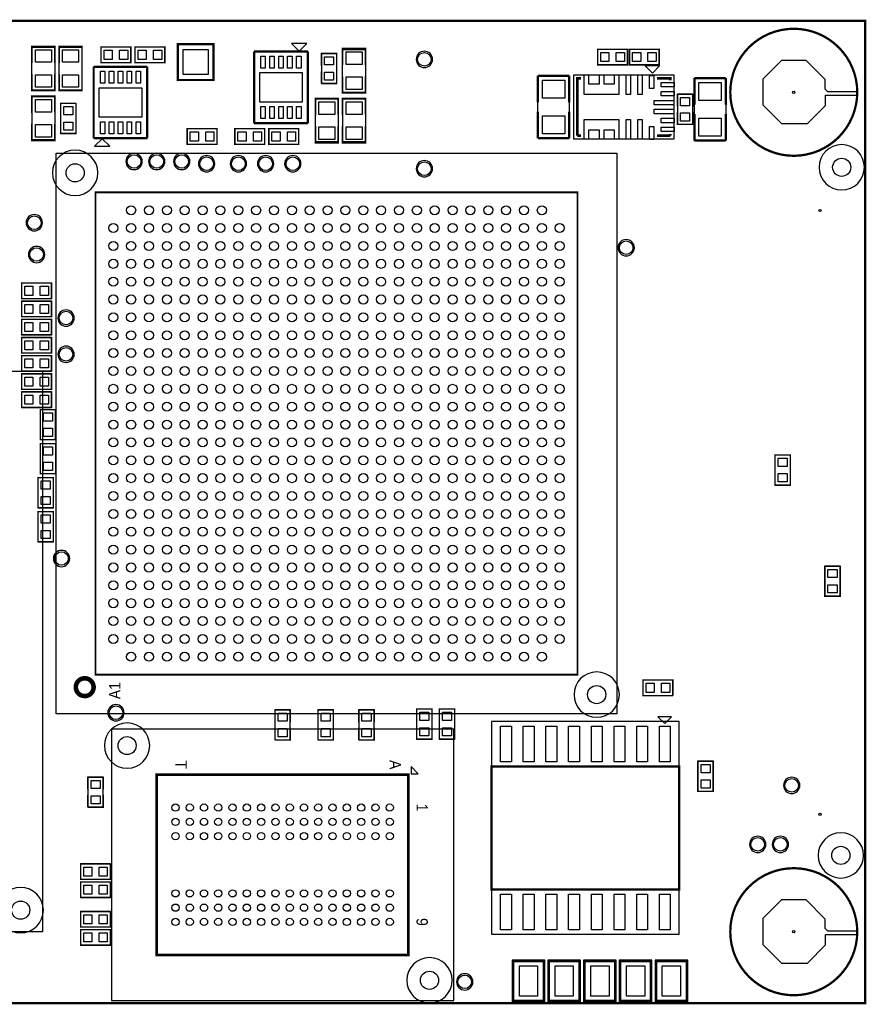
# Model space of a CAD drawing. Extents: x -191 to 3529, y -1630 to 2168.
# Tile 5 of 5: x 1443 to 3310, y -2 to 2168. Entities that reach past the tile are written whole.
import ezdxf
from ezdxf.enums import TextEntityAlignment as Align

# ---------------------------------------------------------------- set-up
doc = ezdxf.new("R2010")
doc.units = 0
for name, color, linetype in [('BG_OUTLINE', 7, 'CONTINUOUS'), ('PG_PLACE_BOUND_TOP', 7, 'CONTINUOUS'), ('PG_SILKSCREEN_TOP', 7, 'CONTINUOUS'), ('PIN_TOP', 7, 'CONTINUOUS')]:
    doc.layers.add(name, color=color, linetype=linetype)

msp = doc.modelspace()

# ---------------------------------------------------------------- linework, layer by layer
at = {"layer": 'BG_OUTLINE', "const_width": 5}
msp.add_lwpolyline([(0, 2165), (0, 0), (3307, 0), (3307, 2165), (0, 2165)], dxfattribs=at)
at = {"layer": 'PG_PLACE_BOUND_TOP'}
for points in [[(3149.52, 1867.52, -2.401995), (3289.52, 2008.53), (3224.53, 2008.53), (3224.52, 2008.52), (3218.52, 2014.52), (3218.52, 2035.52), (3176.52, 2077.52), (3122.52, 2077.52), (3081.52, 2036.52), (3081.52, 1979.52), (3122.52, 1938.52), (3179.52, 1938.52), (3219.52, 1978.52), (3219.52, 2001.52), (3289.39, 2001.52, -0.401508)], [(2353, 2080, 1), (2317, 2080, 1)], [(3305.3, 1842.2, 1), (3205.3, 1842.2, 1)], [(1615, 1830, 1), (1515, 1830, 1)], [(1713, 1855, 1), (1677, 1855, 1)], [(1763, 1855, 1), (1727, 1855, 1)], [(1818, 1855, 1), (1782, 1855, 1)], [(1873, 1850, 1), (1837, 1850, 1)], [(1943, 1850, 1), (1907, 1850, 1)], [(2003, 1850, 1), (1967, 1850, 1)], [(2063, 1850, 1), (2027, 1850, 1)], [(2353, 1839, 1), (2317, 1839, 1)], [(1493, 1720, 1), (1457, 1720, 1)], [(2798, 1665, 1), (2762, 1665, 1)], [(1498, 1650, 1), (1462, 1650, 1)], [(1563, 1510, 1), (1527, 1510, 1)], [(1563, 1430, 1), (1527, 1430, 1)], [(1553, 980, 1), (1517, 980, 1)], [(2765, 680, 1), (2665, 680, 1)], [(1673, 640, 1), (1637, 640, 1)], [(1729.6, 567.7, 1), (1629.6, 567.7, 1)], [(3163, 480, 1), (3127, 480, 1)], [(3303.3, 325.7, 1), (3203.3, 325.7, 1)], [(3088, 350, 1), (3052, 350, 1)], [(3138, 350, 1), (3102, 350, 1)], [(3149.52, 17.48, -2.401995), (3289.52, 158.49), (3224.53, 158.49), (3224.52, 158.48), (3218.52, 164.48), (3218.52, 185.48), (3176.52, 227.48), (3122.52, 227.48), (3081.52, 186.48), (3081.52, 129.48), (3122.52, 88.48), (3179.52, 88.48), (3219.52, 128.48), (3219.52, 151.48), (3289.39, 151.48, -0.401508)], [(1495, 205, 1), (1395, 205, 1)], [(2396.4, 50.4, 1), (2296.4, 50.4, 1)], [(2442, 47, 1), (2406, 47, 1)]]:
    msp.add_lwpolyline(points, format="xyb", close=True, dxfattribs=at)
for points in [[(1469.8, 2107.05), (1520, 2107), (1520, 2012), (1469.8, 2011.97)], [(1529.8, 2107.05), (1580, 2107), (1580, 2012), (1529.8, 2011.97)], [(1622, 2107), (1622, 2073), (1688, 2073), (1688, 2107)], [(1697, 2107), (1697, 2073), (1763, 2073), (1763, 2107)], [(1791.63, 2034.63), (1870.37, 2034.63), (1870.37, 2113.37), (1791.63, 2113.37)], [(2077.86, 2097.04), (1959.74, 2097.04), (1959.74, 1939.56), (2077.86, 1939.56)], [(2142, 2093), (2108, 2093), (2108, 2027), (2142, 2027)], [(2154.8, 2102.05), (2205, 2102), (2205, 2007), (2154.8, 2006.97)], [(2717, 2102), (2717, 2068), (2783, 2068), (2783, 2102)], [(2787, 2102), (2787, 2068), (2853, 2068), (2853, 2102)], [(1605.94, 1906.26), (1724.06, 1906.26), (1724.06, 2063.74), (1605.94, 2063.74)], [(2654.6, 1906.1), (2585.4, 1906.1), (2585.4, 2043.9), (2654.6, 2043.9)], [(2664.76, 2045.87), (2885.24, 2045.87), (2885.24, 1904.13), (2664.76, 1904.13)], [(2999.6, 1901.1), (2930.4, 1901.1), (2930.4, 2038.9), (2999.6, 2038.9)], [(1520.2, 1902.95), (1470, 1903), (1470, 1998), (1520.2, 1998.03)], [(2893, 1937), (2927, 1937), (2927, 2003), (2893, 2003)], [(1533, 1917), (1567, 1917), (1567, 1983), (1533, 1983)], [(2145.2, 1897.95), (2095, 1898), (2095, 1993), (2145.2, 1993.03)], [(2205.2, 1897.95), (2155, 1898), (2155, 1993), (2205.2, 1993.03)], [(1812, 1927), (1812, 1893), (1878, 1893), (1878, 1927)], [(1983, 1893), (1983, 1927), (1917, 1927), (1917, 1893)], [(2058, 1893), (2058, 1927), (1992, 1927), (1992, 1893)], [(2759.4, 637.4), (1523.2, 637.4), (1523.2, 1873.6), (2759.4, 1873.6)], [(1513, 1553), (1513, 1587), (1447, 1587), (1447, 1553)], [(1513, 1513), (1513, 1547), (1447, 1547), (1447, 1513)], [(1513, 1473), (1513, 1507), (1447, 1507), (1447, 1473)], [(1513, 1433), (1513, 1467), (1447, 1467), (1447, 1433)], [(1513, 1393), (1513, 1427), (1447, 1427), (1447, 1393)], [(1493.1, 156.9), (256.9, 156.9), (256.9, 1393.1), (1493.1, 1393.1)], [(1513, 1353), (1513, 1387), (1447, 1387), (1447, 1353)], [(1513, 1313), (1513, 1347), (1447, 1347), (1447, 1313)], [(1488, 1242), (1522, 1242), (1522, 1308), (1488, 1308)], [(3142, 1208), (3108, 1208), (3108, 1142), (3142, 1142)], [(1517, 1158), (1483, 1158), (1483, 1092), (1517, 1092)], [(1483, 1017), (1517, 1017), (1517, 1083), (1483, 1083)], [(3252, 963), (3218, 963), (3218, 897), (3252, 897)], [(2817, 712), (2817, 678), (2883, 678), (2883, 712)], [(2039.4, 646.2), (2005.4, 646.2), (2005.4, 580.2), (2039.4, 580.2)], [(2134.4, 646.2), (2100.4, 646.2), (2100.4, 580.2), (2134.4, 580.2)], [(2224.4, 646.2), (2190.4, 646.2), (2190.4, 580.2), (2224.4, 580.2)], [(2318, 582), (2352, 582), (2352, 648), (2318, 648)], [(2368, 582), (2402, 582), (2402, 648), (2368, 648)], [(2483.31, 620.56), (2483.31, 151.74), (2896.69, 151.74), (2896.69, 620.56)], [(1644.84, 603.82), (1644.84, 6.18), (2399.96, 6.18), (2399.96, 603.82)], [(2938, 467), (2972, 467), (2972, 533), (2938, 533)], [(1627, 498), (1593, 498), (1593, 432), (1627, 432)], [(1643, 273), (1643, 307), (1577, 307), (1577, 273)], [(1643, 233), (1643, 267), (1577, 267), (1577, 233)], [(1643, 168), (1643, 202), (1577, 202), (1577, 168)], [(1643, 128), (1643, 162), (1577, 162), (1577, 128)], [(2528.68, 2.74), (2600.68, 2.74), (2600.68, 94.74), (2528.68, 94.74)], [(2607.42, 2.74), (2679.42, 2.74), (2679.42, 94.74), (2607.42, 94.74)], [(2686.16, 2.74), (2758.16, 2.74), (2758.16, 94.74), (2686.16, 94.74)], [(2764.9, 2.74), (2836.9, 2.74), (2836.9, 94.74), (2764.9, 94.74)], [(2843.64, 2.74), (2915.64, 2.74), (2915.64, 94.74), (2843.64, 94.74)]]:
    msp.add_lwpolyline(points, close=True, dxfattribs=at)
at = {"layer": 'PG_SILKSCREEN_TOP'}
for points, const_width in [([(3289.52, 2007.52, -1), (3009.52, 2007.52, -1), (3289.52, 2007.52)], 5), ([(1605.8, 696.4, 0.999994), (1566.56, 696.49, 1.000006), (1605.8, 696.4)], 10), ([(3289.52, 157.48, -1), (3009.52, 157.48, -1), (3289.52, 157.48)], 5)]:
    msp.add_lwpolyline(points, format="xyb", dxfattribs=dict(at, const_width=const_width))
for points, const_width in [([(1469.8, 2072.4), (1469.8, 2108.83), (1520.2, 2108.83), (1520.2, 2072)], 3.5), ([(1529.8, 2072.4), (1529.8, 2108.83), (1580.2, 2108.83), (1580.2, 2072)], 3.5), ([(1688, 2073), (1622, 2073), (1622, 2107), (1688, 2107), (1688, 2073)], 3), ([(1763, 2073), (1697, 2073), (1697, 2107), (1763, 2107), (1763, 2073)], 3), ([(1791.63, 2113.37), (1870.37, 2113.37), (1870.37, 2034.63), (1791.63, 2034.63), (1791.63, 2113.37)], 5), ([(2154.8, 2067.4), (2154.8, 2103.83), (2205.2, 2103.83), (2205.2, 2067)], 3.5), ([(1959.74, 2097.2), (2077.86, 2097.2)], 5), ([(1959.74, 1939.4), (1959.74, 2097.2)], 5), ([(2077.86, 2097.2), (2077.86, 1939.4)], 5), ([(2108, 2066), (2108, 2093), (2142, 2093), (2142, 2066)], 3), ([(2783, 2068), (2717, 2068), (2717, 2102), (2783, 2102), (2783, 2068)], 3), ([(2853, 2068), (2787, 2068), (2787, 2102), (2853, 2102), (2853, 2068)], 3), ([(1605.94, 1906.1), (1605.94, 2063.9)], 5), ([(1605.94, 2063.9), (1724.06, 2063.9)], 5), ([(1724.06, 2063.9), (1724.06, 1906.1)], 5), ([(1520.2, 2048), (1520.2, 2011.17), (1469.8, 2011.17), (1469.8, 2047)], 3.5), ([(1580.2, 2048), (1580.2, 2011.17), (1529.8, 2011.17), (1529.8, 2047)], 3.5), ([(2108, 2027), (2108, 2054)], 3), ([(2142, 2054), (2142, 2027), (2108, 2027)], 3), ([(2205.2, 2043), (2205.2, 2006.17), (2154.8, 2006.17), (2154.8, 2042)], 3.5), ([(2585.4, 2043.9), (2654.6, 2043.9)], 5), ([(2585.4, 1985), (2585.4, 2043.9)], 5), ([(2654.6, 2043.9), (2654.6, 1985)], 5), ([(2672.64, 1912.01), (2672.64, 2037.99), (2680.51, 2037.99)], 5.91), ([(2847.83, 2037.99), (2877.36, 2037.99), (2877.36, 2034.06)], 5.91), ([(2930.4, 2038.9), (2999.6, 2038.9)], 5), ([(2930.4, 1980), (2930.4, 2038.9)], 5), ([(2999.6, 2038.9), (2999.6, 1980)], 5), ([(1469.8, 1962), (1469.8, 1998.83), (1520.2, 1998.83), (1520.2, 1963)], 3.5), ([(2893, 1976), (2893, 2003), (2927, 2003)], 3), ([(2927, 2003), (2927, 1976)], 3), ([(1533, 1956), (1533, 1983), (1567, 1983)], 3), ([(1567, 1983), (1567, 1956)], 3), ([(2094.8, 1957), (2094.8, 1993.83), (2145.2, 1993.83), (2145.2, 1958)], 3.5), ([(2154.8, 1957), (2154.8, 1993.83), (2205.2, 1993.83), (2205.2, 1958)], 3.5), ([(2585.4, 1906.1), (2585.4, 1965)], 5), ([(2654.6, 1965), (2654.6, 1906.1)], 5), ([(2927, 1964), (2927, 1937), (2893, 1937), (2893, 1964)], 3), ([(2930.4, 1901.1), (2930.4, 1960)], 5), ([(2999.6, 1960), (2999.6, 1901.1)], 5), ([(1520.2, 1937.6), (1520.2, 1901.17), (1469.8, 1901.17), (1469.8, 1938)], 3.5), ([(1567, 1944), (1567, 1917), (1533, 1917), (1533, 1944)], 3), ([(2077.86, 1939.4), (1959.74, 1939.4)], 5), ([(2145.2, 1932.6), (2145.2, 1896.17), (2094.8, 1896.17), (2094.8, 1933)], 3.5), ([(2205.2, 1932.6), (2205.2, 1896.17), (2154.8, 1896.17), (2154.8, 1933)], 3.5), ([(1878, 1893), (1812, 1893), (1812, 1927), (1878, 1927), (1878, 1893)], 3), ([(1917, 1927), (1983, 1927), (1983, 1893), (1917, 1893), (1917, 1927)], 3), ([(1992, 1927), (2058, 1927), (2058, 1893), (1992, 1893), (1992, 1927)], 3), ([(2680.51, 1912.01), (2672.64, 1912.01)], 5.91), ([(2877.36, 1912.01), (2847.83, 1912.01)], 5.91), ([(2877.36, 1915.94), (2877.36, 1912.01)], 5.91), ([(1724.06, 1906.1), (1605.94, 1906.1)], 5), ([(2654.6, 1906.1), (2585.4, 1906.1)], 5), ([(2999.6, 1901.1), (2930.4, 1901.1)], 5), ([(2672.8, 724), (2672.8, 1787), (1609.8, 1787), (1609.8, 724), (2672.8, 724)], 4), ([(1447, 1587), (1513, 1587), (1513, 1553), (1447, 1553), (1447, 1587)], 3), ([(1447, 1547), (1513, 1547), (1513, 1513), (1447, 1513), (1447, 1547)], 3), ([(1447, 1507), (1513, 1507), (1513, 1473), (1447, 1473), (1447, 1507)], 3), ([(1447, 1467), (1513, 1467), (1513, 1433), (1447, 1433), (1447, 1467)], 3), ([(1447, 1427), (1513, 1427), (1513, 1393), (1447, 1393), (1447, 1427)], 3), ([(1447, 1387), (1513, 1387), (1513, 1353), (1447, 1353), (1447, 1387)], 3), ([(1447, 1347), (1513, 1347), (1513, 1313), (1447, 1313), (1447, 1347)], 3), ([(1522, 1308), (1522, 1242), (1488, 1242), (1488, 1308), (1522, 1308)], 3), ([(1488, 1167), (1488, 1233), (1522, 1233), (1522, 1167), (1488, 1167)], 3), ([(3108, 1142), (3108, 1208), (3142, 1208), (3142, 1142), (3108, 1142)], 3), ([(1483, 1092), (1483, 1158), (1517, 1158), (1517, 1092), (1483, 1092)], 3), ([(1517, 1083), (1517, 1017), (1483, 1017), (1483, 1083), (1517, 1083)], 3), ([(3218, 897), (3218, 963), (3252, 963), (3252, 897), (3218, 897)], 3), ([(2844, 678), (2817, 678), (2817, 712), (2844, 712)], 3), ([(2856, 712), (2883, 712), (2883, 678)], 3), ([(2883, 678), (2856, 678)], 3), ([(2005.4, 619.2), (2005.4, 646.2), (2039.4, 646.2), (2039.4, 619.2)], 3), ([(2100.4, 619.2), (2100.4, 646.2), (2134.4, 646.2), (2134.4, 619.2)], 3), ([(2190.4, 619.2), (2190.4, 646.2), (2224.4, 646.2), (2224.4, 619.2)], 3), ([(2352, 648), (2352, 582), (2318, 582), (2318, 648), (2352, 648)], 3), ([(2402, 648), (2402, 582), (2368, 582), (2368, 648), (2402, 648)], 3), ([(2005.4, 580.2), (2005.4, 607.2)], 3), ([(2039.4, 607.2), (2039.4, 580.2), (2005.4, 580.2)], 3), ([(2100.4, 580.2), (2100.4, 607.2)], 3), ([(2134.4, 607.2), (2134.4, 580.2), (2100.4, 580.2)], 3), ([(2190.4, 580.2), (2190.4, 607.2)], 3), ([(2224.4, 607.2), (2224.4, 580.2), (2190.4, 580.2)], 3), ([(2483.31, 521.82), (2483.31, 250.48), (2896.69, 250.48), (2896.69, 521.82), (2483.31, 521.82)], 5), ([(2972, 533), (2972, 467), (2938, 467), (2938, 533), (2972, 533)], 3), ([(1593, 471), (1593, 498), (1627, 498), (1627, 471)], 3), ([(1744.84, 503.82), (1744.84, 106.18), (2299.96, 106.18), (2299.96, 503.82), (1744.84, 503.82)], 6), ([(1593, 432), (1593, 459)], 3), ([(1627, 459), (1627, 432), (1593, 432)], 3), ([(1577, 307), (1643, 307), (1643, 273), (1577, 273), (1577, 307)], 3), ([(1577, 267), (1643, 267), (1643, 233), (1577, 233), (1577, 267)], 3), ([(1577, 202), (1643, 202), (1643, 168), (1577, 168), (1577, 202)], 3), ([(1577, 162), (1643, 162), (1643, 128), (1577, 128), (1577, 162)], 3), ([(2531.68, 5.74), (2597.68, 5.74), (2597.68, 91.74), (2531.68, 91.74), (2531.68, 5.74)], 3.5), ([(2610.42, 5.74), (2676.42, 5.74), (2676.42, 91.74), (2610.42, 91.74), (2610.42, 5.74)], 3.5), ([(2689.16, 5.74), (2755.16, 5.74), (2755.16, 91.74), (2689.16, 91.74), (2689.16, 5.74)], 3.5), ([(2767.9, 5.74), (2833.9, 5.74), (2833.9, 91.74), (2767.9, 91.74), (2767.9, 5.74)], 3.5), ([(2846.64, 5.74), (2912.64, 5.74), (2912.64, 91.74), (2846.64, 91.74), (2846.64, 5.74)], 3.5)]:
    msp.add_lwpolyline(points, dxfattribs=dict(at, const_width=const_width))
for points in [[(2059.15, 2098.02), (2075.89, 2114.76), (2042.42, 2114.76)], [(2837.99, 2049.8), (2853.74, 2065.55), (2822.24, 2065.55)], [(1624.65, 1905.28), (1607.91, 1888.54), (1641.38, 1888.54)], [(2865, 616.15), (2880, 631.15), (2850, 631.15)], [(2305.86, 505.79), (2321.61, 505.79), (2305.86, 521.54)]]:
    msp.add_lwpolyline(points, close=True, dxfattribs=at)
at = {"layer": 'PIN_TOP'}
for points in [[(1477.3, 2101.36), (1512.7, 2101.36), (1512.7, 2073.76), (1477.3, 2073.76)], [(1537.3, 2101.36), (1572.7, 2101.36), (1572.7, 2073.76), (1537.3, 2073.76)], [(1629, 2080), (1629, 2100), (1647, 2100), (1647, 2080)], [(1663, 2080), (1663, 2100), (1681, 2100), (1681, 2080)], [(1704, 2080), (1704, 2100), (1722, 2100), (1722, 2080)], [(1738, 2080), (1738, 2100), (1756, 2100), (1756, 2080)], [(1803.44, 2046.44), (1803.44, 2101.56), (1858.56, 2101.56), (1858.56, 2046.44)], [(1984.35, 2087.2), (1984.35, 2060.62), (1974.51, 2060.62), (1974.51, 2087.2)], [(2004.03, 2087.2), (2004.03, 2060.62), (1994.19, 2060.62), (1994.19, 2087.2)], [(2023.72, 2087.2), (2023.72, 2060.62), (2013.88, 2060.62), (2013.88, 2087.2)], [(2043.41, 2087.2), (2043.41, 2060.62), (2033.57, 2060.62), (2033.57, 2087.2)], [(2063.09, 2087.2), (2063.09, 2060.62), (2053.25, 2060.62), (2053.25, 2087.2)], [(2115, 2086), (2135, 2086), (2135, 2068), (2115, 2068)], [(2162.3, 2096.36), (2197.7, 2096.36), (2197.7, 2068.76), (2162.3, 2068.76)], [(2724, 2075), (2724, 2095), (2742, 2095), (2742, 2075)], [(2758, 2075), (2758, 2095), (2776, 2095), (2776, 2075)], [(2794, 2075), (2794, 2095), (2812, 2095), (2812, 2075)], [(2828, 2075), (2828, 2095), (2846, 2095), (2846, 2075)], [(1477.3, 2046.24), (1512.7, 2046.24), (1512.7, 2018.64), (1477.3, 2018.64)], [(1537.3, 2046.24), (1572.7, 2046.24), (1572.7, 2018.64), (1537.3, 2018.64)], [(1620.71, 2027.32), (1620.71, 2053.89), (1630.55, 2053.89), (1630.55, 2027.32)], [(1640.39, 2027.32), (1640.39, 2053.89), (1650.23, 2053.89), (1650.23, 2027.32)], [(1660.08, 2027.32), (1660.08, 2053.89), (1669.92, 2053.89), (1669.92, 2027.32)], [(1679.77, 2027.32), (1679.77, 2053.89), (1689.61, 2053.89), (1689.61, 2027.32)], [(1699.45, 2027.32), (1699.45, 2053.89), (1709.29, 2053.89), (1709.29, 2027.32)], [(2065.65, 2050.78), (2065.65, 1985.82), (1971.95, 1985.82), (1971.95, 2050.78)], [(2115, 2052), (2135, 2052), (2135, 2034), (2115, 2034)], [(2162.3, 2041.24), (2197.7, 2041.24), (2197.7, 2013.64), (2162.3, 2013.64)], [(2720.87, 2026.18), (2720.87, 2037.99), (2720.87, 2039.96), (2720.87, 2045.86), (2730.71, 2045.86), (2730.71, 2039.96), (2730.71, 2037.99), (2730.71, 2026.18), (2754.33, 2026.18), (2754.33, 2039.96), (2754.33, 2045.86), (2764.18, 2045.86), (2764.18, 2039.96), (2764.18, 2008.46), (2764.18, 2002.56), (2687.4, 2002.56), (2687.4, 2008.46), (2687.4, 2039.96), (2687.4, 2045.86), (2697.25, 2045.86), (2697.25, 2039.96), (2697.25, 2026.18)], [(2779.92, 2002.55), (2779.92, 2045.86), (2789.76, 2045.86), (2789.76, 2002.55)], [(2805.51, 2002.55), (2805.51, 2045.86), (2815.35, 2045.86), (2815.35, 2002.55)], [(2831.1, 2015.84), (2831.1, 2044.4), (2840.94, 2044.4), (2840.94, 2015.84)], [(2644.6, 1994.7), (2595.4, 1994.7), (2595.4, 2034.1), (2644.6, 2034.1)], [(2857.18, 2029.13), (2885.74, 2029.13), (2885.74, 2019.29), (2857.18, 2019.29)], [(2989.6, 1989.7), (2940.4, 1989.7), (2940.4, 2029.1), (2989.6, 2029.1)], [(1618.15, 1952.52), (1618.15, 2017.48), (1711.85, 2017.48), (1711.85, 1952.52)], [(2857.18, 2009.45), (2885.74, 2009.45), (2885.74, 1999.61), (2857.18, 1999.61)], [(1512.7, 1963.76), (1477.3, 1963.76), (1477.3, 1991.36), (1512.7, 1991.36)], [(1560, 1958), (1540, 1958), (1540, 1976), (1560, 1976)], [(1984.35, 1975.97), (1984.35, 1949.4), (1974.51, 1949.4), (1974.51, 1975.97)], [(2004.03, 1975.97), (2004.03, 1949.4), (1994.19, 1949.4), (1994.19, 1975.97)], [(2023.72, 1975.97), (2023.72, 1949.4), (2013.88, 1949.4), (2013.88, 1975.97)], [(2043.41, 1975.97), (2043.41, 1949.4), (2033.57, 1949.4), (2033.57, 1975.97)], [(2063.09, 1975.97), (2063.09, 1949.4), (2053.25, 1949.4), (2053.25, 1975.97)], [(2137.7, 1958.76), (2102.3, 1958.76), (2102.3, 1986.36), (2137.7, 1986.36)], [(2197.7, 1958.76), (2162.3, 1958.76), (2162.3, 1986.36), (2197.7, 1986.36)], [(2841.93, 1989.76), (2885.24, 1989.76), (2885.24, 1979.92), (2841.93, 1979.92)], [(2920, 1978), (2900, 1978), (2900, 1996), (2920, 1996)], [(2644.6, 1915.9), (2595.4, 1915.9), (2595.4, 1955.3), (2644.6, 1955.3)], [(2841.93, 1970.08), (2885.24, 1970.08), (2885.24, 1960.24), (2841.93, 1960.24)], [(2920, 1944), (2900, 1944), (2900, 1962), (2920, 1962)], [(1512.7, 1908.64), (1477.3, 1908.64), (1477.3, 1936.24), (1512.7, 1936.24)], [(1560, 1924), (1540, 1924), (1540, 1942), (1560, 1942)], [(1620.71, 1916.1), (1620.71, 1942.67), (1630.55, 1942.67), (1630.55, 1916.1)], [(1640.39, 1916.1), (1640.39, 1942.67), (1650.23, 1942.67), (1650.23, 1916.1)], [(1660.08, 1916.1), (1660.08, 1942.67), (1669.92, 1942.67), (1669.92, 1916.1)], [(1679.77, 1916.1), (1679.77, 1942.67), (1689.61, 1942.67), (1689.61, 1916.1)], [(1699.45, 1916.1), (1699.45, 1942.67), (1709.29, 1942.67), (1709.29, 1916.1)], [(2730.71, 1923.82), (2730.71, 1912.01), (2730.71, 1910.04), (2730.71, 1904.14), (2720.87, 1904.14), (2720.87, 1910.04), (2720.87, 1912.01), (2720.87, 1923.82), (2697.25, 1923.82), (2697.25, 1910.04), (2697.25, 1904.14), (2687.4, 1904.14), (2687.4, 1910.04), (2687.4, 1941.54), (2687.4, 1947.44), (2764.18, 1947.44), (2764.18, 1941.54), (2764.18, 1910.04), (2764.18, 1904.14), (2754.33, 1904.14), (2754.33, 1910.04), (2754.33, 1923.82)], [(2779.92, 1904.13), (2779.92, 1947.44), (2789.76, 1947.44), (2789.76, 1904.13)], [(2805.51, 1904.13), (2805.51, 1947.44), (2815.35, 1947.44), (2815.35, 1904.13)], [(2831.1, 1903.63), (2831.1, 1932.19), (2840.94, 1932.19), (2840.94, 1903.63)], [(2857.18, 1950.39), (2885.74, 1950.39), (2885.74, 1940.55), (2857.18, 1940.55)], [(2989.6, 1910.9), (2940.4, 1910.9), (2940.4, 1950.3), (2989.6, 1950.3)], [(1819, 1900), (1819, 1920), (1837, 1920), (1837, 1900)], [(1853, 1900), (1853, 1920), (1871, 1920), (1871, 1900)], [(1942, 1920), (1942, 1900), (1924, 1900), (1924, 1920)], [(1976, 1920), (1976, 1900), (1958, 1900), (1958, 1920)], [(2017, 1920), (2017, 1900), (1999, 1900), (1999, 1920)], [(2051, 1920), (2051, 1900), (2033, 1900), (2033, 1920)], [(2137.7, 1903.64), (2102.3, 1903.64), (2102.3, 1931.24), (2137.7, 1931.24)], [(2197.7, 1903.64), (2162.3, 1903.64), (2162.3, 1931.24), (2197.7, 1931.24)], [(2857.18, 1930.71), (2885.74, 1930.71), (2885.74, 1920.87), (2857.18, 1920.87)], [(1472, 1580), (1472, 1560), (1454, 1560), (1454, 1580)], [(1506, 1580), (1506, 1560), (1488, 1560), (1488, 1580)], [(1472, 1540), (1472, 1520), (1454, 1520), (1454, 1540)], [(1506, 1540), (1506, 1520), (1488, 1520), (1488, 1540)], [(1472, 1500), (1472, 1480), (1454, 1480), (1454, 1500)], [(1506, 1500), (1506, 1480), (1488, 1480), (1488, 1500)], [(1472, 1460), (1472, 1440), (1454, 1440), (1454, 1460)], [(1506, 1460), (1506, 1440), (1488, 1440), (1488, 1460)], [(1472, 1420), (1472, 1400), (1454, 1400), (1454, 1420)], [(1506, 1420), (1506, 1400), (1488, 1400), (1488, 1420)], [(1472, 1380), (1472, 1360), (1454, 1360), (1454, 1380)], [(1506, 1380), (1506, 1360), (1488, 1360), (1488, 1380)], [(1472, 1340), (1472, 1320), (1454, 1320), (1454, 1340)], [(1506, 1340), (1506, 1320), (1488, 1320), (1488, 1340)], [(1515, 1283), (1495, 1283), (1495, 1301), (1515, 1301)], [(1515, 1249), (1495, 1249), (1495, 1267), (1515, 1267)], [(1495, 1226), (1515, 1226), (1515, 1208), (1495, 1208)], [(3115, 1201), (3135, 1201), (3135, 1183), (3115, 1183)], [(1495, 1192), (1515, 1192), (1515, 1174), (1495, 1174)], [(1490, 1151), (1510, 1151), (1510, 1133), (1490, 1133)], [(3115, 1167), (3135, 1167), (3135, 1149), (3115, 1149)], [(1490, 1117), (1510, 1117), (1510, 1099), (1490, 1099)], [(1510, 1058), (1490, 1058), (1490, 1076), (1510, 1076)], [(1510, 1024), (1490, 1024), (1490, 1042), (1510, 1042)], [(3225, 956), (3245, 956), (3245, 938), (3225, 938)], [(3225, 922), (3245, 922), (3245, 904), (3225, 904)], [(2824, 685), (2824, 705), (2842, 705), (2842, 685)], [(2858, 685), (2858, 705), (2876, 705), (2876, 685)], [(2012.4, 639.2), (2032.4, 639.2), (2032.4, 621.2), (2012.4, 621.2)], [(2107.4, 639.2), (2127.4, 639.2), (2127.4, 621.2), (2107.4, 621.2)], [(2197.4, 639.2), (2217.4, 639.2), (2217.4, 621.2), (2197.4, 621.2)], [(2345, 623), (2325, 623), (2325, 641), (2345, 641)], [(2395, 623), (2375, 623), (2375, 641), (2395, 641)], [(2503.19, 610.56), (2526.81, 610.56), (2526.81, 531.82), (2503.19, 531.82)], [(2553.19, 610.56), (2576.81, 610.56), (2576.81, 531.82), (2553.19, 531.82)], [(2603.19, 610.56), (2626.81, 610.56), (2626.81, 531.82), (2603.19, 531.82)], [(2653.19, 610.56), (2676.81, 610.56), (2676.81, 531.82), (2653.19, 531.82)], [(2703.19, 610.56), (2726.81, 610.56), (2726.81, 531.82), (2703.19, 531.82)], [(2753.19, 610.56), (2776.81, 610.56), (2776.81, 531.82), (2753.19, 531.82)], [(2803.19, 610.56), (2826.81, 610.56), (2826.81, 531.82), (2803.19, 531.82)], [(2853.19, 610.56), (2876.81, 610.56), (2876.81, 531.82), (2853.19, 531.82)], [(2012.4, 605.2), (2032.4, 605.2), (2032.4, 587.2), (2012.4, 587.2)], [(2107.4, 605.2), (2127.4, 605.2), (2127.4, 587.2), (2107.4, 587.2)], [(2197.4, 605.2), (2217.4, 605.2), (2217.4, 587.2), (2197.4, 587.2)], [(2345, 589), (2325, 589), (2325, 607), (2345, 607)], [(2395, 589), (2375, 589), (2375, 607), (2395, 607)], [(2965, 508), (2945, 508), (2945, 526), (2965, 526)], [(1600, 491), (1620, 491), (1620, 473), (1600, 473)], [(2965, 474), (2945, 474), (2945, 492), (2965, 492)], [(1600, 457), (1620, 457), (1620, 439), (1600, 439)], [(1602, 300), (1602, 280), (1584, 280), (1584, 300)], [(1636, 300), (1636, 280), (1618, 280), (1618, 300)], [(1602, 260), (1602, 240), (1584, 240), (1584, 260)], [(1636, 260), (1636, 240), (1618, 240), (1618, 260)], [(2503.19, 240.48), (2526.81, 240.48), (2526.81, 161.74), (2503.19, 161.74)], [(2553.19, 240.48), (2576.81, 240.48), (2576.81, 161.74), (2553.19, 161.74)], [(2603.19, 240.48), (2626.81, 240.48), (2626.81, 161.74), (2603.19, 161.74)], [(2653.19, 240.48), (2676.81, 240.48), (2676.81, 161.74), (2653.19, 161.74)], [(2703.19, 240.48), (2726.81, 240.48), (2726.81, 161.74), (2703.19, 161.74)], [(2753.19, 240.48), (2776.81, 240.48), (2776.81, 161.74), (2753.19, 161.74)], [(2803.19, 240.48), (2826.81, 240.48), (2826.81, 161.74), (2803.19, 161.74)], [(2853.19, 240.48), (2876.81, 240.48), (2876.81, 161.74), (2853.19, 161.74)], [(1602, 195), (1602, 175), (1584, 175), (1584, 195)], [(1636, 195), (1636, 175), (1618, 175), (1618, 195)], [(1602, 155), (1602, 135), (1584, 135), (1584, 155)], [(1636, 155), (1636, 135), (1618, 135), (1618, 155)], [(2544.68, 15.24), (2544.68, 82.24), (2584.68, 82.24), (2584.68, 15.24)], [(2623.42, 15.24), (2623.42, 82.24), (2663.42, 82.24), (2663.42, 15.24)], [(2702.16, 15.24), (2702.16, 82.24), (2742.16, 82.24), (2742.16, 15.24)], [(2780.9, 15.24), (2780.9, 82.24), (2820.9, 82.24), (2820.9, 15.24)], [(2859.64, 15.24), (2859.64, 82.24), (2899.64, 82.24), (2899.64, 15.24)]]:
    msp.add_lwpolyline(points, close=True, dxfattribs=at)
for centre, radius in [((2335, 2080), 15), ((3149.52, 2007.52), 2.5), ((1695, 1855), 15), ((1745, 1855), 15), ((1800, 1855), 15), ((1565, 1830), 20), ((1855, 1850), 15), ((1925, 1850), 15), ((1985, 1850), 15), ((2045, 1850), 15), ((2335, 1839), 15), ((3255.3, 1842.2), 20), ((1688.5, 1747.6), 10), ((1727.9, 1747.6), 10), ((1767.3, 1747.6), 10), ((1806.7, 1747.6), 10), ((1846, 1747.6), 10), ((1885.4, 1747.6), 10), ((1924.8, 1747.6), 10), ((1964.1, 1747.6), 10), ((2003.5, 1747.6), 10), ((2042.9, 1747.6), 10), ((2082.2, 1747.6), 10), ((2121.6, 1747.6), 10), ((2161, 1747.6), 10), ((2200.4, 1747.6), 10), ((2239.7, 1747.6), 10), ((2279.1, 1747.6), 10), ((2318.5, 1747.6), 10), ((2357.8, 1747.6), 10), ((2397.2, 1747.6), 10), ((2436.6, 1747.6), 10), ((2475.9, 1747.6), 10), ((2515.3, 1747.6), 10), ((2554.7, 1747.6), 10), ((2594.1, 1747.6), 10), ((3207.12, 1746.94), 2.5), ((1475, 1720), 15), ((1649.2, 1708.3), 10), ((1688.5, 1708.3), 10), ((1727.9, 1708.3), 10), ((1767.3, 1708.3), 10), ((1806.7, 1708.3), 10), ((1846, 1708.3), 10), ((1885.4, 1708.3), 10), ((1924.8, 1708.3), 10), ((1964.1, 1708.3), 10), ((2003.5, 1708.3), 10), ((2042.9, 1708.3), 10), ((2082.2, 1708.3), 10), ((2121.6, 1708.3), 10), ((2161, 1708.3), 10), ((2200.4, 1708.3), 10), ((2239.7, 1708.3), 10), ((2279.1, 1708.3), 10), ((2318.5, 1708.3), 10), ((2357.8, 1708.3), 10), ((2397.2, 1708.3), 10), ((2436.6, 1708.3), 10), ((2475.9, 1708.3), 10), ((2515.3, 1708.3), 10), ((2554.7, 1708.3), 10), ((2594.1, 1708.3), 10), ((2633.4, 1708.3), 10), ((1649.2, 1668.9), 10), ((1688.5, 1668.9), 10), ((1727.9, 1668.9), 10), ((1767.3, 1668.9), 10), ((1806.7, 1668.9), 10), ((1846, 1668.9), 10), ((1885.4, 1668.9), 10), ((1924.8, 1668.9), 10), ((1964.1, 1668.9), 10), ((2003.5, 1668.9), 10), ((2042.9, 1668.9), 10), ((2082.2, 1668.9), 10), ((2121.6, 1668.9), 10), ((2161, 1668.9), 10), ((2200.4, 1668.9), 10), ((2239.7, 1668.9), 10), ((2279.1, 1668.9), 10), ((2318.5, 1668.9), 10), ((2357.8, 1668.9), 10), ((2397.2, 1668.9), 10), ((2436.6, 1668.9), 10), ((2475.9, 1668.9), 10), ((2515.3, 1668.9), 10), ((2554.7, 1668.9), 10), ((2594.1, 1668.9), 10), ((2633.4, 1668.9), 10), ((2780, 1665), 15), ((1480, 1650), 15), ((1649.2, 1629.5), 10), ((1688.5, 1629.5), 10), ((1727.9, 1629.5), 10), ((1767.3, 1629.5), 10), ((1806.7, 1629.5), 10), ((1846, 1629.5), 10), ((1885.4, 1629.5), 10), ((1924.8, 1629.5), 10), ((1964.1, 1629.5), 10), ((2003.5, 1629.5), 10), ((2042.9, 1629.5), 10), ((2082.2, 1629.5), 10), ((2121.6, 1629.5), 10), ((2161, 1629.5), 10), ((2200.4, 1629.5), 10), ((2239.7, 1629.5), 10), ((2279.1, 1629.5), 10), ((2318.5, 1629.5), 10), ((2357.8, 1629.5), 10), ((2397.2, 1629.5), 10), ((2436.6, 1629.5), 10), ((2475.9, 1629.5), 10), ((2515.3, 1629.5), 10), ((2554.7, 1629.5), 10), ((2594.1, 1629.5), 10), ((2633.4, 1629.5), 10), ((1649.2, 1590.1), 10), ((1688.5, 1590.1), 10), ((1727.9, 1590.1), 10), ((1767.3, 1590.1), 10), ((1806.7, 1590.1), 10), ((1846, 1590.1), 10), ((1885.4, 1590.1), 10), ((1924.8, 1590.1), 10), ((1964.1, 1590.1), 10), ((2003.5, 1590.1), 10), ((2042.9, 1590.1), 10), ((2082.2, 1590.1), 10), ((2121.6, 1590.1), 10), ((2161, 1590.1), 10), ((2200.4, 1590.1), 10), ((2239.7, 1590.1), 10), ((2279.1, 1590.1), 10), ((2318.5, 1590.1), 10), ((2357.8, 1590.1), 10), ((2397.2, 1590.1), 10), ((2436.6, 1590.1), 10), ((2475.9, 1590.1), 10), ((2515.3, 1590.1), 10), ((2554.7, 1590.1), 10), ((2594.1, 1590.1), 10), ((2633.4, 1590.1), 10), ((1649.2, 1550.8), 10), ((1688.5, 1550.8), 10), ((1727.9, 1550.8), 10), ((1767.3, 1550.8), 10), ((1806.7, 1550.8), 10), ((1846, 1550.8), 10), ((1885.4, 1550.8), 10), ((1924.8, 1550.8), 10), ((1964.1, 1550.8), 10), ((2003.5, 1550.8), 10), ((2042.9, 1550.8), 10), ((2082.2, 1550.8), 10), ((2121.6, 1550.8), 10), ((2161, 1550.8), 10), ((2200.4, 1550.8), 10), ((2239.7, 1550.8), 10), ((2279.1, 1550.8), 10), ((2318.5, 1550.8), 10), ((2357.8, 1550.8), 10), ((2397.2, 1550.8), 10), ((2436.6, 1550.8), 10), ((2475.9, 1550.8), 10), ((2515.3, 1550.8), 10), ((2554.7, 1550.8), 10), ((2594.1, 1550.8), 10), ((2633.4, 1550.8), 10), ((1545, 1510), 15), ((1649.2, 1511.4), 10), ((1688.5, 1511.4), 10), ((1727.9, 1511.4), 10), ((1767.3, 1511.4), 10), ((1806.7, 1511.4), 10), ((1846, 1511.4), 10), ((1885.4, 1511.4), 10), ((1924.8, 1511.4), 10), ((1964.1, 1511.4), 10), ((2003.5, 1511.4), 10), ((2042.9, 1511.4), 10), ((2082.2, 1511.4), 10), ((2121.6, 1511.4), 10), ((2161, 1511.4), 10), ((2200.4, 1511.4), 10), ((2239.7, 1511.4), 10), ((2279.1, 1511.4), 10), ((2318.5, 1511.4), 10), ((2357.8, 1511.4), 10), ((2397.2, 1511.4), 10), ((2436.6, 1511.4), 10), ((2475.9, 1511.4), 10), ((2515.3, 1511.4), 10), ((2554.7, 1511.4), 10), ((2594.1, 1511.4), 10), ((2633.4, 1511.4), 10), ((1649.2, 1472), 10), ((1688.5, 1472), 10), ((1727.9, 1472), 10), ((1767.3, 1472), 10), ((1806.7, 1472), 10), ((1846, 1472), 10), ((1885.4, 1472), 10), ((1924.8, 1472), 10), ((1964.1, 1472), 10), ((2003.5, 1472), 10), ((2042.9, 1472), 10), ((2082.2, 1472), 10), ((2121.6, 1472), 10), ((2161, 1472), 10), ((2200.4, 1472), 10), ((2239.7, 1472), 10), ((2279.1, 1472), 10), ((2318.5, 1472), 10), ((2357.8, 1472), 10), ((2397.2, 1472), 10), ((2436.6, 1472), 10), ((2475.9, 1472), 10), ((2515.3, 1472), 10), ((2554.7, 1472), 10), ((2594.1, 1472), 10), ((2633.4, 1472), 10), ((1545, 1430), 15), ((1649.2, 1432.7), 10), ((1688.5, 1432.7), 10), ((1727.9, 1432.7), 10), ((1767.3, 1432.7), 10), ((1806.7, 1432.7), 10), ((1846, 1432.7), 10), ((1885.4, 1432.7), 10), ((1924.8, 1432.7), 10), ((1964.1, 1432.7), 10), ((2003.5, 1432.7), 10), ((2042.9, 1432.7), 10), ((2082.2, 1432.7), 10), ((2121.6, 1432.7), 10), ((2161, 1432.7), 10), ((2200.4, 1432.7), 10), ((2239.7, 1432.7), 10), ((2279.1, 1432.7), 10), ((2318.5, 1432.7), 10), ((2357.8, 1432.7), 10), ((2397.2, 1432.7), 10), ((2436.6, 1432.7), 10), ((2475.9, 1432.7), 10), ((2515.3, 1432.7), 10), ((2554.7, 1432.7), 10), ((2594.1, 1432.7), 10), ((2633.4, 1432.7), 10), ((1649.2, 1393.3), 10), ((1688.5, 1393.3), 10), ((1727.9, 1393.3), 10), ((1767.3, 1393.3), 10), ((1806.7, 1393.3), 10), ((1846, 1393.3), 10), ((1885.4, 1393.3), 10), ((1924.8, 1393.3), 10), ((1964.1, 1393.3), 10), ((2003.5, 1393.3), 10), ((2042.9, 1393.3), 10), ((2082.2, 1393.3), 10), ((2121.6, 1393.3), 10), ((2161, 1393.3), 10), ((2200.4, 1393.3), 10), ((2239.7, 1393.3), 10), ((2279.1, 1393.3), 10), ((2318.5, 1393.3), 10), ((2357.8, 1393.3), 10), ((2397.2, 1393.3), 10), ((2436.6, 1393.3), 10), ((2475.9, 1393.3), 10), ((2515.3, 1393.3), 10), ((2554.7, 1393.3), 10), ((2594.1, 1393.3), 10), ((2633.4, 1393.3), 10), ((1649.2, 1353.9), 10), ((1688.5, 1353.9), 10), ((1727.9, 1353.9), 10), ((1767.3, 1353.9), 10), ((1806.7, 1353.9), 10), ((1846, 1353.9), 10), ((1885.4, 1353.9), 10), ((1924.8, 1353.9), 10), ((1964.1, 1353.9), 10), ((2003.5, 1353.9), 10), ((2042.9, 1353.9), 10), ((2082.2, 1353.9), 10), ((2121.6, 1353.9), 10), ((2161, 1353.9), 10), ((2200.4, 1353.9), 10), ((2239.7, 1353.9), 10), ((2279.1, 1353.9), 10), ((2318.5, 1353.9), 10), ((2357.8, 1353.9), 10), ((2397.2, 1353.9), 10), ((2436.6, 1353.9), 10), ((2475.9, 1353.9), 10), ((2515.3, 1353.9), 10), ((2554.7, 1353.9), 10), ((2594.1, 1353.9), 10), ((2633.4, 1353.9), 10), ((1649.2, 1314.6), 10), ((1688.5, 1314.6), 10), ((1727.9, 1314.6), 10), ((1767.3, 1314.6), 10), ((1806.7, 1314.6), 10), ((1846, 1314.6), 10), ((1885.4, 1314.6), 10), ((1924.8, 1314.6), 10), ((1964.1, 1314.6), 10), ((2003.5, 1314.6), 10), ((2042.9, 1314.6), 10), ((2082.2, 1314.6), 10), ((2121.6, 1314.6), 10), ((2161, 1314.6), 10), ((2200.4, 1314.6), 10), ((2239.7, 1314.6), 10), ((2279.1, 1314.6), 10), ((2318.5, 1314.6), 10), ((2357.8, 1314.6), 10), ((2397.2, 1314.6), 10), ((2436.6, 1314.6), 10), ((2475.9, 1314.6), 10), ((2515.3, 1314.6), 10), ((2554.7, 1314.6), 10), ((2594.1, 1314.6), 10), ((2633.4, 1314.6), 10), ((1649.2, 1275.2), 10), ((1688.5, 1275.2), 10), ((1727.9, 1275.2), 10), ((1767.3, 1275.2), 10), ((1806.7, 1275.2), 10), ((1846, 1275.2), 10), ((1885.4, 1275.2), 10), ((1924.8, 1275.2), 10), ((1964.1, 1275.2), 10), ((2003.5, 1275.2), 10), ((2042.9, 1275.2), 10), ((2082.2, 1275.2), 10), ((2121.6, 1275.2), 10), ((2161, 1275.2), 10), ((2200.4, 1275.2), 10), ((2239.7, 1275.2), 10), ((2279.1, 1275.2), 10), ((2318.5, 1275.2), 10), ((2357.8, 1275.2), 10), ((2397.2, 1275.2), 10), ((2436.6, 1275.2), 10), ((2475.9, 1275.2), 10), ((2515.3, 1275.2), 10), ((2554.7, 1275.2), 10), ((2594.1, 1275.2), 10), ((2633.4, 1275.2), 10), ((1649.2, 1235.8), 10), ((1688.5, 1235.8), 10), ((1727.9, 1235.8), 10), ((1767.3, 1235.8), 10), ((1806.7, 1235.8), 10), ((1846, 1235.8), 10), ((1885.4, 1235.8), 10), ((1924.8, 1235.8), 10), ((1964.1, 1235.8), 10), ((2003.5, 1235.8), 10), ((2042.9, 1235.8), 10), ((2082.2, 1235.8), 10), ((2121.6, 1235.8), 10), ((2161, 1235.8), 10), ((2200.4, 1235.8), 10), ((2239.7, 1235.8), 10), ((2279.1, 1235.8), 10), ((2318.5, 1235.8), 10), ((2357.8, 1235.8), 10), ((2397.2, 1235.8), 10), ((2436.6, 1235.8), 10), ((2475.9, 1235.8), 10), ((2515.3, 1235.8), 10), ((2554.7, 1235.8), 10), ((2594.1, 1235.8), 10), ((2633.4, 1235.8), 10), ((1649.2, 1196.4), 10), ((1688.5, 1196.4), 10), ((1727.9, 1196.4), 10), ((1767.3, 1196.4), 10), ((1806.7, 1196.4), 10), ((1846, 1196.4), 10), ((1885.4, 1196.4), 10), ((1924.8, 1196.4), 10), ((1964.1, 1196.4), 10), ((2003.5, 1196.4), 10), ((2042.9, 1196.4), 10), ((2082.2, 1196.4), 10), ((2121.6, 1196.4), 10), ((2161, 1196.4), 10), ((2200.4, 1196.4), 10), ((2239.7, 1196.4), 10), ((2279.1, 1196.4), 10), ((2318.5, 1196.4), 10), ((2357.8, 1196.4), 10), ((2397.2, 1196.4), 10), ((2436.6, 1196.4), 10), ((2475.9, 1196.4), 10), ((2515.3, 1196.4), 10), ((2554.7, 1196.4), 10), ((2594.1, 1196.4), 10), ((2633.4, 1196.4), 10), ((1649.2, 1157.1), 10), ((1688.5, 1157.1), 10), ((1727.9, 1157.1), 10), ((1767.3, 1157.1), 10), ((1806.7, 1157.1), 10), ((1846, 1157.1), 10), ((1885.4, 1157.1), 10), ((1924.8, 1157.1), 10), ((1964.1, 1157.1), 10), ((2003.5, 1157.1), 10), ((2042.9, 1157.1), 10), ((2082.2, 1157.1), 10), ((2121.6, 1157.1), 10), ((2161, 1157.1), 10), ((2200.4, 1157.1), 10), ((2239.7, 1157.1), 10), ((2279.1, 1157.1), 10), ((2318.5, 1157.1), 10), ((2357.8, 1157.1), 10), ((2397.2, 1157.1), 10), ((2436.6, 1157.1), 10), ((2475.9, 1157.1), 10), ((2515.3, 1157.1), 10), ((2554.7, 1157.1), 10), ((2594.1, 1157.1), 10), ((2633.4, 1157.1), 10), ((1649.2, 1117.7), 10), ((1688.5, 1117.7), 10), ((1727.9, 1117.7), 10), ((1767.3, 1117.7), 10), ((1806.7, 1117.7), 10), ((1846, 1117.7), 10), ((1885.4, 1117.7), 10), ((1924.8, 1117.7), 10), ((1964.1, 1117.7), 10), ((2003.5, 1117.7), 10), ((2042.9, 1117.7), 10), ((2082.2, 1117.7), 10), ((2121.6, 1117.7), 10), ((2161, 1117.7), 10), ((2200.4, 1117.7), 10), ((2239.7, 1117.7), 10), ((2279.1, 1117.7), 10), ((2318.5, 1117.7), 10), ((2357.8, 1117.7), 10), ((2397.2, 1117.7), 10), ((2436.6, 1117.7), 10), ((2475.9, 1117.7), 10), ((2515.3, 1117.7), 10), ((2554.7, 1117.7), 10), ((2594.1, 1117.7), 10), ((2633.4, 1117.7), 10), ((1649.2, 1078.3), 10), ((1688.5, 1078.3), 10), ((1727.9, 1078.3), 10), ((1767.3, 1078.3), 10), ((1806.7, 1078.3), 10), ((1846, 1078.3), 10), ((1885.4, 1078.3), 10), ((1924.8, 1078.3), 10), ((1964.1, 1078.3), 10), ((2003.5, 1078.3), 10), ((2042.9, 1078.3), 10), ((2082.2, 1078.3), 10), ((2121.6, 1078.3), 10), ((2161, 1078.3), 10), ((2200.4, 1078.3), 10), ((2239.7, 1078.3), 10), ((2279.1, 1078.3), 10), ((2318.5, 1078.3), 10), ((2357.8, 1078.3), 10), ((2397.2, 1078.3), 10), ((2436.6, 1078.3), 10), ((2475.9, 1078.3), 10), ((2515.3, 1078.3), 10), ((2554.7, 1078.3), 10), ((2594.1, 1078.3), 10), ((2633.4, 1078.3), 10), ((1649.2, 1039), 10), ((1688.5, 1039), 10), ((1727.9, 1039), 10), ((1767.3, 1039), 10), ((1806.7, 1039), 10), ((1846, 1039), 10), ((1885.4, 1039), 10), ((1924.8, 1039), 10), ((1964.1, 1039), 10), ((2003.5, 1039), 10), ((2042.9, 1039), 10), ((2082.2, 1039), 10), ((2121.6, 1039), 10), ((2161, 1039), 10), ((2200.4, 1039), 10), ((2239.7, 1039), 10), ((2279.1, 1039), 10), ((2318.5, 1039), 10), ((2357.8, 1039), 10), ((2397.2, 1039), 10), ((2436.6, 1039), 10), ((2475.9, 1039), 10), ((2515.3, 1039), 10), ((2554.7, 1039), 10), ((2594.1, 1039), 10), ((2633.4, 1039), 10), ((1649.2, 999.6), 10), ((1688.5, 999.6), 10), ((1727.9, 999.6), 10), ((1767.3, 999.6), 10), ((1806.7, 999.6), 10), ((1846, 999.6), 10), ((1885.4, 999.6), 10), ((1924.8, 999.6), 10), ((1964.1, 999.6), 10), ((2003.5, 999.6), 10), ((2042.9, 999.6), 10), ((2082.2, 999.6), 10), ((2121.6, 999.6), 10), ((2161, 999.6), 10), ((2200.4, 999.6), 10), ((2239.7, 999.6), 10), ((2279.1, 999.6), 10), ((2318.5, 999.6), 10), ((2357.8, 999.6), 10), ((2397.2, 999.6), 10), ((2436.6, 999.6), 10), ((2475.9, 999.6), 10), ((2515.3, 999.6), 10), ((2554.7, 999.6), 10), ((2594.1, 999.6), 10), ((2633.4, 999.6), 10), ((1535, 980), 15), ((1649.2, 960.2), 10), ((1688.5, 960.2), 10), ((1727.9, 960.2), 10), ((1767.3, 960.2), 10), ((1806.7, 960.2), 10), ((1846, 960.2), 10), ((1885.4, 960.2), 10), ((1924.8, 960.2), 10), ((1964.1, 960.2), 10), ((2003.5, 960.2), 10), ((2042.9, 960.2), 10), ((2082.2, 960.2), 10), ((2121.6, 960.2), 10), ((2161, 960.2), 10), ((2200.4, 960.2), 10), ((2239.7, 960.2), 10), ((2279.1, 960.2), 10), ((2318.5, 960.2), 10), ((2357.8, 960.2), 10), ((2397.2, 960.2), 10), ((2436.6, 960.2), 10), ((2475.9, 960.2), 10), ((2515.3, 960.2), 10), ((2554.7, 960.2), 10), ((2594.1, 960.2), 10), ((2633.4, 960.2), 10), ((1649.2, 920.9), 10), ((1688.5, 920.9), 10), ((1727.9, 920.9), 10), ((1767.3, 920.9), 10), ((1806.7, 920.9), 10), ((1846, 920.9), 10), ((1885.4, 920.9), 10), ((1924.8, 920.9), 10), ((1964.1, 920.9), 10), ((2003.5, 920.9), 10), ((2042.9, 920.9), 10), ((2082.2, 920.9), 10), ((2121.6, 920.9), 10), ((2161, 920.9), 10), ((2200.4, 920.9), 10), ((2239.7, 920.9), 10), ((2279.1, 920.9), 10), ((2318.5, 920.9), 10), ((2357.8, 920.9), 10), ((2397.2, 920.9), 10), ((2436.6, 920.9), 10), ((2475.9, 920.9), 10), ((2515.3, 920.9), 10), ((2554.7, 920.9), 10), ((2594.1, 920.9), 10), ((2633.4, 920.9), 10), ((1649.2, 881.5), 10), ((1688.5, 881.5), 10), ((1727.9, 881.5), 10), ((1767.3, 881.5), 10), ((1806.7, 881.5), 10), ((1846, 881.5), 10), ((1885.4, 881.5), 10), ((1924.8, 881.5), 10), ((1964.1, 881.5), 10), ((2003.5, 881.5), 10), ((2042.9, 881.5), 10), ((2082.2, 881.5), 10), ((2121.6, 881.5), 10), ((2161, 881.5), 10), ((2200.4, 881.5), 10), ((2239.7, 881.5), 10), ((2279.1, 881.5), 10), ((2318.5, 881.5), 10), ((2357.8, 881.5), 10), ((2397.2, 881.5), 10), ((2436.6, 881.5), 10), ((2475.9, 881.5), 10), ((2515.3, 881.5), 10), ((2554.7, 881.5), 10), ((2594.1, 881.5), 10), ((2633.4, 881.5), 10), ((1649.2, 842.1), 10), ((1688.5, 842.1), 10), ((1727.9, 842.1), 10), ((1767.3, 842.1), 10), ((1806.7, 842.1), 10), ((1846, 842.1), 10), ((1885.4, 842.1), 10), ((1924.8, 842.1), 10), ((1964.1, 842.1), 10), ((2003.5, 842.1), 10), ((2042.9, 842.1), 10), ((2082.2, 842.1), 10), ((2121.6, 842.1), 10), ((2161, 842.1), 10), ((2200.4, 842.1), 10), ((2239.7, 842.1), 10), ((2279.1, 842.1), 10), ((2318.5, 842.1), 10), ((2357.8, 842.1), 10), ((2397.2, 842.1), 10), ((2436.6, 842.1), 10), ((2475.9, 842.1), 10), ((2515.3, 842.1), 10), ((2554.7, 842.1), 10), ((2594.1, 842.1), 10), ((2633.4, 842.1), 10), ((1649.2, 802.7), 10), ((1688.5, 802.7), 10), ((1727.9, 802.7), 10), ((1767.3, 802.7), 10), ((1806.7, 802.7), 10), ((1846, 802.7), 10), ((1885.4, 802.7), 10), ((1924.8, 802.7), 10), ((1964.1, 802.7), 10), ((2003.5, 802.7), 10), ((2042.9, 802.7), 10), ((2082.2, 802.7), 10), ((2121.6, 802.7), 10), ((2161, 802.7), 10), ((2200.4, 802.7), 10), ((2239.7, 802.7), 10), ((2279.1, 802.7), 10), ((2318.5, 802.7), 10), ((2357.8, 802.7), 10), ((2397.2, 802.7), 10), ((2436.6, 802.7), 10), ((2475.9, 802.7), 10), ((2515.3, 802.7), 10), ((2554.7, 802.7), 10), ((2594.1, 802.7), 10), ((2633.4, 802.7), 10), ((1688.5, 763.4), 10), ((1727.9, 763.4), 10), ((1767.3, 763.4), 10), ((1806.7, 763.4), 10), ((1846, 763.4), 10), ((1885.4, 763.4), 10), ((1924.8, 763.4), 10), ((1964.1, 763.4), 10), ((2003.5, 763.4), 10), ((2042.9, 763.4), 10), ((2082.2, 763.4), 10), ((2121.6, 763.4), 10), ((2161, 763.4), 10), ((2200.4, 763.4), 10), ((2239.7, 763.4), 10), ((2279.1, 763.4), 10), ((2318.5, 763.4), 10), ((2357.8, 763.4), 10), ((2397.2, 763.4), 10), ((2436.6, 763.4), 10), ((2475.9, 763.4), 10), ((2515.3, 763.4), 10), ((2554.7, 763.4), 10), ((2594.1, 763.4), 10), ((2715, 680), 20), ((1655, 640), 15), ((1679.6, 567.7), 20), ((3145, 480), 15), ((1786.18, 430.98), 8), ((1817.68, 430.98), 8), ((1849.17, 430.98), 8), ((1880.67, 430.98), 8), ((1912.16, 430.98), 8), ((1943.66, 430.98), 8), ((1975.16, 430.98), 8), ((2006.65, 430.98), 8), ((2038.15, 430.98), 8), ((2069.64, 430.98), 8), ((2101.14, 430.98), 8), ((2132.64, 430.98), 8), ((2164.13, 430.98), 8), ((2195.63, 430.98), 8), ((2227.12, 430.98), 8), ((2258.62, 430.98), 8), ((3207.12, 416.24), 2.5), ((1786.18, 399.49), 8), ((1817.68, 399.49), 8), ((1849.17, 399.49), 8), ((1880.67, 399.49), 8), ((1912.16, 399.49), 8), ((1943.66, 399.49), 8), ((1975.16, 399.49), 8), ((2006.65, 399.49), 8), ((2038.15, 399.49), 8), ((2069.64, 399.49), 8), ((2101.14, 399.49), 8), ((2132.64, 399.49), 8), ((2164.13, 399.49), 8), ((2195.63, 399.49), 8), ((2227.12, 399.49), 8), ((2258.62, 399.49), 8), ((1786.18, 367.99), 8), ((1817.68, 367.99), 8), ((1849.17, 367.99), 8), ((1880.67, 367.99), 8), ((1912.16, 367.99), 8), ((1943.66, 367.99), 8), ((1975.16, 367.99), 8), ((2006.65, 367.99), 8), ((2038.15, 367.99), 8), ((2069.64, 367.99), 8), ((2101.14, 367.99), 8), ((2132.64, 367.99), 8), ((2164.13, 367.99), 8), ((2195.63, 367.99), 8), ((2227.12, 367.99), 8), ((2258.62, 367.99), 8), ((3070, 350), 15), ((3120, 350), 15), ((3253.3, 325.7), 20), ((1786.18, 242.01), 8), ((1817.68, 242.01), 8), ((1849.17, 242.01), 8), ((1880.67, 242.01), 8), ((1912.16, 242.01), 8), ((1943.66, 242.01), 8), ((1975.16, 242.01), 8), ((2006.65, 242.01), 8), ((2038.15, 242.01), 8), ((2069.64, 242.01), 8), ((2101.14, 242.01), 8), ((2132.64, 242.01), 8), ((2164.13, 242.01), 8), ((2195.63, 242.01), 8), ((2227.12, 242.01), 8), ((2258.62, 242.01), 8), ((1445, 205), 20), ((1786.18, 210.51), 8), ((1817.68, 210.51), 8), ((1849.17, 210.51), 8), ((1880.67, 210.51), 8), ((1912.16, 210.51), 8), ((1943.66, 210.51), 8), ((1975.16, 210.51), 8), ((2006.65, 210.51), 8), ((2038.15, 210.51), 8), ((2069.64, 210.51), 8), ((2101.14, 210.51), 8), ((2132.64, 210.51), 8), ((2164.13, 210.51), 8), ((2195.63, 210.51), 8), ((2227.12, 210.51), 8), ((2258.62, 210.51), 8), ((1786.18, 179.02), 8), ((1817.68, 179.02), 8), ((1849.17, 179.02), 8), ((1880.67, 179.02), 8), ((1912.16, 179.02), 8), ((1943.66, 179.02), 8), ((1975.16, 179.02), 8), ((2006.65, 179.02), 8), ((2038.15, 179.02), 8), ((2069.64, 179.02), 8), ((2101.14, 179.02), 8), ((2132.64, 179.02), 8), ((2164.13, 179.02), 8), ((2195.63, 179.02), 8), ((2227.12, 179.02), 8), ((2258.62, 179.02), 8), ((3149.52, 157.48), 2.5), ((2346.4, 50.4), 20), ((2424, 47), 15)]:
    msp.add_circle(centre, radius, dxfattribs=at)

# ---------------------------------------------------------------- texts
at = {"layer": 'PG_SILKSCREEN_TOP', "width": 0.92}
msp.add_text('A1', height=25, rotation=90, dxfattribs=at).set_placement((1665, 670))
for s, p in [('T', (1786.2, 525.5)), ('A', (2258.6, 525.5)), ('1', (2317.7, 431)), ('9', (2317.7, 179))]:
    msp.add_text(s, height=25, rotation=270, dxfattribs=at).set_placement(p, align=Align.CENTER)

doc.saveas('drawing.dxf')
